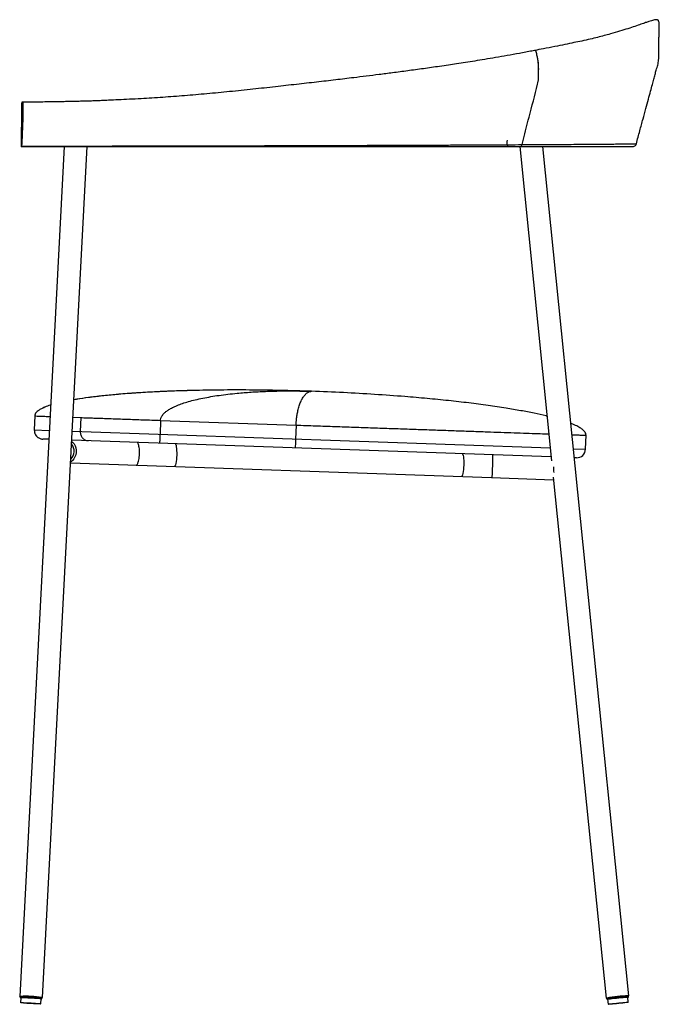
# Paper-space layout '_Left' of a CAD drawing. Header units: millimetres. Extents: x -217 to 287, y -380 to 395.
import ezdxf

# ---------------------------------------------------------------- set-up
doc = ezdxf.new("R2010")
doc.units = ezdxf.units.MM

psp = doc.layouts.new('_Left')

# ---------------------------------------------------------------- linework, layer by layer
at = {"color": 7, "linetype": 'Continuous', "lineweight": 25}
for p, q in [((-182.3, 295.49), (-217.35, -373.46)), ((-199.38, -374.4), (-164.27, 295.49)), ((176.64, 295.49), (201.76, 48.16)), ((262.64, -373.02), (194.73, 295.49)), ((247.82, 295.49), (247.95, 295.49)), ((-205.52, 83.46), (-205.9, 72.47)), ((-205.51, 83.46), (-205.9, 72.47)), ((-205.49, 83.46), (-205.51, 83.46)), ((-175.44, 82.41), (-169.29, 82.2)), ((-169.29, 82.2), (-169.67, 71.2)), ((-106.39, 80), (-106.77, 69.01)), ((-106.39, 80), (0.44, 76.27)), ((-205.9, 72.47), (-194.01, 72.05)), ((-176.01, 71.42), (200.74, 58.27)), ((0.44, 76.27), (0.05, 65.28)), ((-194.37, 65.06), (-199.15, 65.23)), ((201.45, 51.24), (-176.38, 64.43)), ((228.49, 57.3), (228.87, 68.29)), ((218.89, 57.63), (228.49, 57.3)), ((221.25, 50.55), (219.61, 50.6)), ((-177.32, 46.45), (154.25, 34.88)), ((154.26, 34.88), (203.29, 33.16)), ((203.06, 35.4), (244.73, -374.84)), ((-216.86, -373.48), (-216.91, -374.48)), ((-216.41, -374.51), (-216.62, -378.5)), ((-200.64, -379.34), (-200.43, -375.34)), ((-199.93, -375.37), (-199.88, -374.37)), ((245.23, -374.79), (245.33, -375.78)), ((245.83, -375.73), (246.23, -379.71)), ((262.15, -378.09), (261.74, -374.11)), ((262.24, -374.06), (262.14, -373.07))]:
    psp.add_line(p, q, dxfattribs=at)
at = {"color": 7, "linetype": 'Continuous', "lineweight": 25, "flags": 128}
for points in [[(-176.43, 63.46), (-175.5, 62.66), (-174.49, 61.41), (-173.7, 59.92), (-173.17, 58.24), (-172.91, 56.46), (-172.94, 54.64), (-173.24, 52.86), (-173.83, 51.18), (-174.65, 49.69), (-175.7, 48.43), (-176.91, 47.47), (-177.28, 47.25)], [(-94.94, 61.59), (-94.72, 61.5), (-94.43, 61.06), (-94.17, 60.27), (-93.95, 59.17), (-93.78, 57.8), (-93.68, 56.22), (-93.64, 54.49), (-93.67, 52.68), (-93.76, 50.87), (-93.91, 49.13), (-94.11, 47.53), (-94.37, 46.13), (-94.66, 45.01), (-94.97, 44.19), (-95.3, 43.72), (-95.56, 43.6)], [(131.26, 53.69), (131.48, 53.6), (131.77, 53.16), (132.03, 52.37), (132.25, 51.27), (132.42, 49.9), (132.52, 48.32), (132.56, 46.59), (132.53, 44.78), (132.44, 42.97), (132.29, 41.23), (132.09, 39.63), (131.83, 38.24), (131.54, 37.11), (131.23, 36.29), (130.9, 35.82), (130.64, 35.7)], [(-216.86, -373.59), (-216.95, -373.57), (-217.31, -373.49), (-217.31, -373.43), (-216.94, -373.38), (-216.22, -373.36), (-215.18, -373.37), (-213.86, -373.39), (-212.31, -373.44), (-210.6, -373.51), (-208.81, -373.59), (-206.99, -373.69), (-205.23, -373.8), (-203.6, -373.91), (-202.16, -374.02), (-200.98, -374.14), (-200.1, -374.24), (-199.56, -374.33), (-199.38, -374.4), (-199.38, -374.4)], [(-216.41, -374.61), (-216.72, -374.55), (-216.91, -374.48), (-216.72, -374.43), (-216.17, -374.4), (-215.28, -374.39), (-214.09, -374.41), (-212.66, -374.45), (-211.03, -374.51), (-209.3, -374.58), (-207.52, -374.68), (-205.79, -374.78), (-204.17, -374.89), (-202.73, -375), (-201.55, -375.11), (-200.66, -375.21), (-200.11, -375.3), (-199.93, -375.37), (-199.93, -375.37)], [(-200.64, -379.34), (-200.83, -379.39), (-201.38, -379.42), (-202.27, -379.42), (-203.46, -379.4), (-204.89, -379.36), (-206.5, -379.3), (-208.2, -379.22), (-209.93, -379.13), (-211.59, -379.02), (-213.12, -378.92), (-214.43, -378.81), (-215.48, -378.7), (-216.2, -378.61), (-216.57, -378.53), (-216.57, -378.47), (-216.2, -378.43), (-215.47, -378.42), (-214.42, -378.42), (-213.11, -378.45), (-211.58, -378.5), (-209.91, -378.57), (-208.19, -378.66), (-206.48, -378.76), (-204.88, -378.87), (-203.45, -378.98), (-202.26, -379.08), (-201.37, -379.18), (-200.82, -379.27), (-200.64, -379.34)], [(-199.93, -375.37), (-200.12, -375.42), (-200.44, -375.45)], [(-199.38, -374.4), (-199.57, -374.45), (-199.88, -374.48)], [(245.24, -374.87), (245.15, -374.87), (244.78, -374.86), (244.77, -374.81), (245.13, -374.72), (245.84, -374.6), (246.87, -374.46), (248.18, -374.29), (249.72, -374.11), (251.41, -373.92), (253.2, -373.73), (255.01, -373.55), (256.77, -373.38), (258.4, -373.24), (259.83, -373.12), (261.02, -373.04), (261.9, -372.99), (262.45, -372.99), (262.64, -373.02), (262.64, -373.02)], [(245.83, -375.81), (245.52, -375.81), (245.33, -375.78), (245.51, -375.71), (246.05, -375.61), (246.94, -375.48), (248.12, -375.32), (249.55, -375.15), (251.16, -374.96), (252.89, -374.78), (254.66, -374.6), (256.39, -374.43), (258, -374.29), (259.43, -374.17), (260.62, -374.09), (261.5, -374.04), (262.05, -374.03), (262.24, -374.06), (262.24, -374.06)], [(262.15, -378.09), (261.96, -378.16), (261.42, -378.26), (260.53, -378.39), (259.35, -378.55), (257.93, -378.72), (256.33, -378.9), (254.63, -379.08), (252.91, -379.25), (251.25, -379.41), (249.73, -379.54), (248.42, -379.64), (247.37, -379.71), (246.65, -379.74), (246.28, -379.73), (246.27, -379.68), (246.64, -379.6), (247.36, -379.48), (248.4, -379.34), (249.71, -379.17), (251.23, -378.99), (252.89, -378.81), (254.61, -378.64), (256.31, -378.47), (257.91, -378.33), (259.33, -378.21), (260.52, -378.12), (261.41, -378.07), (261.96, -378.06), (262.15, -378.09)], [(262.24, -374.06), (262.06, -374.13), (261.75, -374.19)], [(262.64, -373.02), (262.46, -373.09), (262.15, -373.15)]]:
    psp.add_lwpolyline(points, dxfattribs=at)
at = {"color": 7, "linetype": 'Continuous', "lineweight": 25}
for centre, radius, start, end in [((-198.9, 72.22), 7, 178, 268), ((-182.4, 55.65), 8.04, 310.66863, 43.33137), ((221.49, 57.54), 7, 268, 358), ((216.73, 41.7), 13.64, 172.96683, 192.21153), ((-213.29, -467.91), 94.5, 81.84026, 92.16158), ((-212.99, -462.08), 87.64, 81.76369, 92.23815), ((264.89, -484.3), 111.27, 91.41764, 100.18014), ((264.92, -484.62), 110.55, 91.64892, 99.94886)]:
    psp.add_arc(centre, radius, start, end, dxfattribs=at)
for points, knots in [([(268.48, 297.71), (269.41, 301.14), (271.17, 307.66), (273.69, 316.94), (275.93, 325.22), (277.9, 332.49), (279.59, 338.74), (281.01, 343.97), (282.18, 348.34), (283.26, 352.16), (284.17, 355.94), (285.45, 359.68), (286.18, 363.85), (286.03, 368.4), (286.2, 372.87), (286.25, 376.99), (286.32, 380.45), (286.37, 383.57), (286.35, 386.61), (286.49, 389.65), (286.61, 392.12), (286.35, 393.6), (286.15, 394.16), (285.98, 394.53), (285.68, 394.95), (285.28, 395.25), (284.86, 395.38), (284.37, 395.44), (283.32, 395.35), (282.18, 395.08), (280.35, 394.6), (278.32, 393.96), (275.64, 393.05), (272.08, 391.81), (267.44, 390.21), (261.9, 388.37), (255.47, 386.35), (249.12, 384.5), (243.19, 382.88), (237.91, 381.52), (232.08, 380.1), (225.89, 378.72), (219.2, 377.32), (212.12, 375.86), (204.08, 374.24), (196.09, 372.66), (190.61, 371.61), (188.27, 371.16)], [0, 0, 0, 0, 0.03084, 0.058677, 0.083514, 0.105348, 0.124182, 0.139758, 0.15244, 0.163487, 0.174243, 0.186173, 0.197769, 0.210791, 0.225562, 0.236618, 0.24652, 0.255662, 0.263764, 0.273061, 0.282103, 0.285551, 0.286964, 0.288116, 0.289946, 0.296047, 0.303761, 0.312623, 0.334191, 0.374452, 0.408193, 0.442677, 0.478754, 0.524469, 0.572661, 0.62254, 0.67214, 0.721074, 0.75122, 0.780971, 0.811186, 0.844025, 0.872449, 0.903448, 0.937031, 0.973119, 1, 1, 1, 1]), ([(188.27, 371.16), (187.59, 371.03), (183.73, 370.29), (176.56, 368.96), (167.02, 367.23), (157.9, 365.63), (149.36, 364.19), (141.43, 362.89), (134.06, 361.73), (127.14, 360.67), (120.32, 359.66), (113.67, 358.69), (107.06, 357.74), (100.74, 356.86), (94.52, 356), (88.38, 355.17), (82.34, 354.37), (74.84, 353.39), (65.99, 352.25), (55.79, 350.97), (44.38, 349.57), (31.32, 348), (16.31, 346.25), (0.53, 344.46), (-16.2, 342.57), (-33.78, 340.65), (-51.79, 338.78), (-69.74, 337.05), (-87.31, 335.54), (-104.56, 334.25), (-119.07, 333.36), (-130.75, 332.75), (-139.37, 332.32), (-146.67, 331.99), (-152.65, 331.73), (-157.49, 331.52), (-161.57, 331.36), (-165.43, 331.26), (-169.52, 331.15), (-174.14, 331.04), (-178.78, 330.94), (-183.34, 330.86), (-187.86, 330.78), (-193.15, 330.7), (-199.41, 330.62), (-206.69, 330.56), (-211.88, 330.54), (-214.64, 330.53)], [0, 0, 0, 0, 0.0064721, 0.0368032, 0.0651831, 0.0914897, 0.1156562, 0.1372884, 0.1570451, 0.1752355, 0.1918432, 0.2099478, 0.2260835, 0.2418219, 0.2572775, 0.2724365, 0.2872846, 0.3018082, 0.3275482, 0.352081, 0.3761825, 0.4105128, 0.4469291, 0.4850109, 0.5249944, 0.5674493, 0.6112277, 0.6540034, 0.6958111, 0.7368234, 0.7771894, 0.799433, 0.8202035, 0.8387542, 0.8518175, 0.863598, 0.8741528, 0.8828899, 0.8923304, 0.9032019, 0.915889, 0.9253439, 0.9357042, 0.9481547, 0.9630207, 0.9803024, 1, 1, 1, 1]), ([(178.42, 297.07), (178.79, 298.5), (180.62, 305.68), (184.62, 321.65), (188.85, 336.48), (191.23, 346.91), (191.48, 349.33), (191.51, 351.77), (191.51, 354.48), (191.53, 357.47), (191.39, 360.74), (190.95, 363.83), (190.4, 366.35), (190.08, 368.53), (189.74, 369.96), (189.29, 370.84), (188.83, 371.2), (188.48, 371.24), (188.29, 371.16), (188.27, 371.15)], [0, 0, 0, 0, 0.0582351, 0.2911761, 0.6454067, 0.675167, 0.704877, 0.7341375, 0.763445, 0.8031, 0.8427566, 0.8819891, 0.9189102, 0.9416754, 0.9646217, 0.9753473, 0.9861578, 0.998817, 1, 1, 1, 1]), ([(178.42, 297.07), (178.79, 298.5), (180.61, 305.68), (184.63, 321.64), (188.8, 336.5), (191.24, 346.89), (191.48, 349.32), (191.51, 351.77), (191.5, 354.99), (191.59, 358.25), (191.33, 361.51), (190.89, 364.05), (190.41, 366.35), (190.08, 368.53), (189.74, 369.96), (189.29, 370.84), (188.83, 371.2), (188.48, 371.24), (188.29, 371.16), (188.27, 371.15)], [0, 0, 0, 0, 0.05822, 0.291102, 0.645242, 0.674498, 0.704726, 0.733956, 0.763275, 0.821639, 0.851821, 0.882072, 0.918984, 0.941743, 0.964683, 0.975406, 0.986214, 0.99887, 1, 1, 1, 1]), ([(-215.54, 295.95), (-215.29, 301.97), (-215, 308.84), (-214.68, 316.67), (-214.6, 318.5), (-214.54, 319.89), (-214.52, 320.76), (-214.51, 321.92), (-214.52, 323.52), (-214.52, 325.54), (-214.52, 327.46), (-214.52, 328.75), (-214.53, 329.44), (-214.55, 329.94), (-214.57, 330.35), (-214.61, 330.53), (-214.81, 330.49), (-215.16, 330.57), (-215.52, 330.31), (-215.74, 330.58), (-215.83, 329.7), (-215.9, 327.87), (-215.95, 325.28), (-215.97, 322.2), (-216.03, 313.91), (-216.08, 306.68), (-216.12, 300.49)], [0, 0, 0, 0, 0.2503268, 0.2855466, 0.3207608, 0.3297622, 0.3382476, 0.3465253, 0.3554435, 0.3732523, 0.3910954, 0.3969622, 0.4024644, 0.4077993, 0.4134055, 0.4254335, 0.4372551, 0.5779701, 0.7187722, 0.7422369, 0.7655926, 0.7889641, 0.8123068, 0.8357243, 0.8591918, 1, 1, 1, 1]), ([(-216.12, 300.49), (-216.13, 299.97), (-216.14, 298.92), (-216.13, 297.49), (-216.12, 296.55), (-216.1, 295.99), (-216.08, 295.61), (-216.04, 295.37), (-215.98, 295.53), (-215.88, 295.48), (-215.77, 295.46), (-215.67, 295.58), (-215.59, 295.37), (-215.56, 295.75), (-215.54, 295.95)], [0, 0, 0, 0, 0.062615, 0.124466, 0.15569, 0.186916, 0.218146, 0.249353, 0.367227, 0.485103, 0.670338, 0.855572, 0.928343, 1, 1, 1, 1]), ([(-215.63, 295.49), (-211.55, 295.49), (-203.86, 295.49), (-193.02, 295.49), (-184.96, 295.49), (-180.52, 295.49), (-179.22, 295.49)], [0, 0, 0, 0, 0.335199, 0.632894, 0.893126, 1, 1, 1, 1]), ([(-215.54, 295.95), (-205, 295.95), (-183.92, 295.95), (-152.3, 295.98), (-120.68, 296.02), (-92.96, 296.07), (-69.15, 296.13), (-49.25, 296.18), (-29.38, 296.24), (-9.52, 296.3), (9.21, 296.36), (26.94, 296.41), (43.76, 296.47), (60.62, 296.53), (77.37, 296.6), (93.84, 296.66), (108.75, 296.72), (122.04, 296.78), (133.79, 296.84), (145.29, 296.89), (156.63, 296.95), (167.76, 297.01), (174.86, 297.05), (178.42, 297.07)], [0, 0, 0, 0, 0.077716, 0.155418, 0.233107, 0.310833, 0.359733, 0.408615, 0.457441, 0.506215, 0.55502, 0.596198, 0.637935, 0.679894, 0.721773, 0.763335, 0.804437, 0.836402, 0.868172, 0.900468, 0.933373, 0.966635, 1, 1, 1, 1]), ([(-188.1, 295.49), (-186.82, 295.49), (-184.88, 295.49), (-182.95, 295.49), (-182.3, 295.49)], [0, 0, 0, 0, 0.662177, 1, 1, 1, 1]), ([(-179.22, 295.49), (-178.94, 295.49), (-177.95, 295.49), (-175.61, 295.49), (-172.57, 295.49), (-169.59, 295.49), (-167.17, 295.49), (-166.19, 295.49), (-165.78, 295.49)], [0, 0, 0, 0, 0.0786338, 0.272792, 0.4672058, 0.662001, 0.8571138, 1, 1, 1, 1]), ([(-165.78, 295.49), (-165.54, 295.49), (-163.86, 295.49), (-160.61, 295.49), (-155.65, 295.49), (-150.02, 295.49), (-143.69, 295.49), (-136.87, 295.49), (-129.56, 295.49), (-121.74, 295.49), (-113.36, 295.49), (-104.23, 295.49), (-93.65, 295.49), (-81.45, 295.49), (-67.54, 295.49), (-52.4, 295.49), (-36.07, 295.49), (-18.61, 295.49), (-0.09, 295.49), (17.36, 295.49), (33.69, 295.49), (48.71, 295.49), (64.2, 295.49), (80.04, 295.49), (94.02, 295.49), (106.01, 295.49), (115.98, 295.49), (125.86, 295.49), (136.87, 295.49), (149.06, 295.49), (161.12, 295.49), (168.44, 295.49), (171.59, 295.49)], [0, 0, 0, 0, 0.002041, 0.014577, 0.028178, 0.044932, 0.063074, 0.082606, 0.103534, 0.125858, 0.149586, 0.175404, 0.204003, 0.24009, 0.279777, 0.322993, 0.369618, 0.419492, 0.472434, 0.528476, 0.569997, 0.613283, 0.658109, 0.704242, 0.751485, 0.781531, 0.811987, 0.84291, 0.874783, 0.919092, 0.965099, 1, 1, 1, 1]), ([(-164.27, 295.49), (-162.17, 295.49), (-157.84, 295.49), (-153.51, 295.49), (-151.28, 295.49)], [0, 0, 0, 0, 0.485973, 1, 1, 1, 1]), ([(-112.48, 295.49), (-110.84, 295.49), (-107.33, 295.49), (-100.99, 295.49), (-96.29, 295.49), (-93.47, 295.49)], [0, 0, 0, 0, 0.25912, 0.555399, 1, 1, 1, 1]), ([(166.65, 300.49), (166.55, 299.89), (166.4, 298.98), (166.46, 297.68), (166.68, 296.76), (167.05, 296.04), (167.55, 295.53), (168.92, 295.43), (170.23, 295.49), (171.34, 295.49), (171.48, 295.49)], [0, 0, 0, 0, 0.1366099, 0.2093729, 0.2820657, 0.3552877, 0.4291187, 0.5207716, 0.9402333, 1, 1, 1, 1]), ([(171.59, 295.49), (172.64, 295.48), (174.16, 295.47), (175.91, 295.51), (176.85, 295.45), (177.5, 295.63), (178.04, 296.13), (178.3, 296.68), (178.41, 297.02), (178.42, 297.07)], [0, 0, 0, 0, 0.443657, 0.641369, 0.740226, 0.840485, 0.914582, 0.989308, 1, 1, 1, 1]), ([(177.48, 295.49), (177.76, 295.49), (178.44, 295.49), (180.53, 295.49), (183.32, 295.49), (186.42, 295.49), (189.42, 295.5), (191.98, 295.7), (193.85, 295.51), (194.65, 295.49), (194.71, 295.49), (194.73, 295.49)], [0, 0, 0, 0, 0.083828, 0.207076, 0.330972, 0.455288, 0.57962, 0.701158, 0.824033, 0.947411, 1, 1, 1, 1]), ([(178.42, 297.07), (182.55, 297.09), (190.73, 297.14), (202.03, 297.2), (212.44, 297.26), (221.83, 297.33), (230.33, 297.39), (237.99, 297.45), (244.8, 297.51), (250.8, 297.56), (256.29, 297.61), (261.03, 297.65), (264.82, 297.69), (267.31, 297.71), (268.45, 297.72), (268.36, 297.71), (268.33, 297.71)], [0, 0, 0, 0, 0.071181, 0.141261, 0.209665, 0.278581, 0.348973, 0.419229, 0.490215, 0.561498, 0.63261, 0.716359, 0.798317, 0.878121, 0.959358, 1, 1, 1, 1]), ([(194.73, 295.49), (195.3, 295.49), (197.09, 295.49), (199.74, 295.49), (202.58, 295.49), (204.9, 295.49), (206.75, 295.49), (208.15, 295.49), (209.16, 295.49), (209.77, 295.49), (210.44, 295.49), (211.27, 295.49), (212.26, 295.49), (213.41, 295.49), (215.25, 295.49), (217.8, 295.49), (220.78, 295.49), (223.58, 295.49), (226.18, 295.49), (228.6, 295.49), (230.97, 295.49), (233.36, 295.49), (235.83, 295.49), (238.21, 295.49), (240.43, 295.49), (242.44, 295.49), (244.26, 295.49), (245.83, 295.49), (247.03, 295.49), (247.81, 295.49), (247.9, 295.49), (247.94, 295.49)], [0, 0, 0, 0, 0.0162391, 0.0504786, 0.0807656, 0.1070179, 0.1291453, 0.1478706, 0.1619381, 0.1719265, 0.1822871, 0.1939938, 0.2070839, 0.2215886, 0.237535, 0.2744627, 0.3124472, 0.3511196, 0.3868371, 0.4230506, 0.4597194, 0.4994172, 0.5446194, 0.5951835, 0.6426229, 0.6936306, 0.7479307, 0.8051658, 0.8660372, 0.9321093, 1, 1, 1, 1]), ([(247.95, 295.49), (250.47, 295.49), (254.9, 295.48), (260.72, 295.52), (264.32, 295.44), (266.39, 295.53), (267.32, 295.99), (268.1, 296.72), (268.35, 297.38), (268.48, 297.71)], [0, 0, 0, 0, 0.352236, 0.618287, 0.809242, 0.85555, 0.902768, 0.950926, 1, 1, 1, 1]), ([(12.58, 102.86), (4.31, 103.12), (-11.96, 103.62), (-35.93, 103.93), (-58.93, 103.92), (-79.38, 103.59), (-97.31, 103.03), (-112.79, 102.33), (-127.33, 101.45), (-140.5, 100.42), (-152.3, 99.27), (-162.71, 98), (-170.09, 96.98), (-173.97, 96.26), (-174.72, 96.12)], [0, 0, 0, 0, 0.132284, 0.26024, 0.383071, 0.499982, 0.587171, 0.66983, 0.747578, 0.820035, 0.880998, 0.937004, 0.987782, 1, 1, 1, 1]), ([(-83.89, 103.41), (-88.26, 103.29), (-97.83, 103.02), (-112.3, 102.36), (-126.95, 101.49), (-140.23, 100.45), (-152.13, 99.3), (-162.61, 98.02), (-170.05, 97), (-173.95, 96.28), (-174.72, 96.13)], [0, 0, 0, 0, 0.143913, 0.315119, 0.476243, 0.626478, 0.752806, 0.868796, 0.974005, 1, 1, 1, 1]), ([(-106.39, 80), (-106.36, 80.3), (-106.31, 80.93), (-106.07, 81.84), (-105.63, 82.91), (-104.9, 84.08), (-103.69, 85.52), (-101.96, 87.04), (-99.67, 88.61), (-96.75, 90.21), (-93.19, 91.81), (-88.95, 93.39), (-84.15, 94.87), (-78.8, 96.27), (-72.99, 97.55), (-66.74, 98.7), (-60.12, 99.73), (-53.14, 100.63), (-44.74, 101.52), (-34.87, 102.3), (-23.5, 102.88), (-11.73, 103.18), (0.34, 103.21), (8.48, 102.98), (12.58, 102.86)], [0, 0, 0, 0, 0.003323, 0.006964, 0.011169, 0.018856, 0.02844, 0.044363, 0.064002, 0.087364, 0.118139, 0.153564, 0.193622, 0.238193, 0.287009, 0.338801, 0.394007, 0.452159, 0.512833, 0.603465, 0.698288, 0.796534, 0.897344, 1, 1, 1, 1]), ([(0.44, 76.27), (0.46, 76.74), (0.5, 77.77), (0.6, 79.17), (0.72, 80.51), (0.88, 82.01), (1.1, 83.6), (1.38, 85.25), (1.73, 86.99), (2.14, 88.76), (2.63, 90.53), (3.18, 92.22), (3.77, 93.81), (4.43, 95.37), (5.17, 96.85), (5.98, 98.24), (6.84, 99.46), (7.73, 100.51), (8.66, 101.38), (9.61, 102.06), (10.58, 102.54), (11.58, 102.83), (12.24, 102.85), (12.58, 102.86)], [0, 0, 0, 0, 0.005923, 0.012773, 0.021174, 0.031424, 0.048176, 0.068533, 0.092474, 0.125825, 0.16405, 0.206942, 0.254281, 0.305834, 0.368285, 0.435389, 0.506803, 0.582185, 0.661189, 0.741972, 0.825587, 0.911706, 1, 1, 1, 1]), ([(198.2, 83.28), (197.93, 83.35), (194.55, 84.23), (187.64, 85.67), (177.13, 87.73), (165.04, 89.77), (151.4, 91.8), (136.27, 93.76), (120.25, 95.58), (103.45, 97.24), (84.06, 98.91), (62.08, 100.48), (37.55, 101.89), (20.96, 102.53), (12.58, 102.86)], [0, 0, 0, 0, 0.0044561, 0.0559606, 0.1133702, 0.1763029, 0.2527858, 0.334722, 0.4211762, 0.5116142, 0.605689, 0.7335348, 0.8653708, 1, 1, 1, 1]), ([(-192.96, 91.98), (-193.04, 91.96), (-194.6, 91.52), (-197.3, 90.5), (-200.55, 89.03), (-202.83, 87.59), (-204.3, 86.29), (-205.28, 84.92), (-205.44, 83.93), (-205.52, 83.46)], [0, 0, 0, 0, 0.014861, 0.29008, 0.520998, 0.666844, 0.791986, 0.900702, 1, 1, 1, 1]), ([(-192.96, 91.97), (-193.05, 91.95), (-194.59, 91.51), (-197.28, 90.5), (-200.52, 89.03), (-202.8, 87.61), (-204.26, 86.31), (-205.27, 84.94), (-205.44, 83.93), (-205.51, 83.46)], [0, 0, 0, 0, 0.016286, 0.30346, 0.541095, 0.687782, 0.809532, 0.910758, 1, 1, 1, 1]), ([(-205.51, 83.46), (-204.95, 83.44), (-203.81, 83.4), (-200.68, 83.29), (-197.29, 83.17), (-194.47, 83.08), (-193.43, 83.04)], [0, 0, 0, 0, 0.279437, 0.558873, 0.83831, 1, 1, 1, 1]), ([(227.82, 71.01), (227.41, 71.47), (226.51, 72.51), (224.4, 74.04), (221.39, 75.72), (218.71, 76.96), (217.09, 77.55), (216.86, 77.63)], [0, 0, 0, 0, 0.143335, 0.317267, 0.59997, 0.94378, 1, 1, 1, 1]), ([(-205.9, 72.47), (-205.85, 71.68), (-205.75, 70.1), (-204.62, 67.96), (-202.9, 66.31), (-200.98, 65.45), (-199.69, 65.25), (-199.17, 65.23), (-199.15, 65.23)], [0, 0, 0, 0, 0.214607, 0.429213, 0.643847, 0.85854, 0.99307, 1, 1, 1, 1]), ([(-169.67, 71.2), (-169.61, 70.3), (-169.47, 68.46), (-168.07, 66.14), (-166.35, 64.79), (-164.71, 64.12), (-163.77, 64.03), (-163.28, 63.98)], [0, 0, 0, 0, 0.245953, 0.499059, 0.72706, 0.858032, 1, 1, 1, 1]), ([(0.44, 76.27), (5.55, 76.09), (15.78, 75.73), (31.02, 75.2), (46.1, 74.67), (60.97, 74.16), (75.55, 73.65), (89.78, 73.15), (103.6, 72.67), (116.95, 72.2), (129.78, 71.75), (142.03, 71.32), (153.64, 70.92), (164.57, 70.54), (174.78, 70.18), (184.2, 69.85), (192.57, 69.56), (197.36, 69.39), (199.61, 69.31)], [0, 0, 0, 0, 0.062922, 0.125844, 0.188766, 0.251688, 0.314609, 0.377531, 0.440453, 0.503375, 0.566297, 0.629219, 0.692141, 0.755063, 0.817984, 0.880906, 0.943828, 1, 1, 1, 1]), ([(228.87, 68.29), (228.82, 68.74), (228.71, 69.64), (228.12, 70.55), (227.82, 71.01)], [0, 0, 0, 0, 0.5018303, 1, 1, 1, 1]), ([(-122.96, 53.81), (-122.95, 54.66), (-122.95, 56.38), (-123.19, 58.66), (-123.52, 60.31), (-123.88, 61.43), (-124.31, 62.36), (-124.63, 62.62), (-124.82, 62.63), (-124.82, 62.63)], [0, 0, 0, 0, 0.159337, 0.318145, 0.489162, 0.615589, 0.745655, 0.998824, 1, 1, 1, 1]), ([(-106.77, 69.01), (-106.8, 68.22), (-106.86, 66.65), (-106.98, 64.55), (-107.09, 62.96), (-107.18, 62.17), (-107.23, 62.02), (-107.25, 62.02), (-107.25, 62.02)], [0, 0, 0, 0, 0.214634, 0.429268, 0.643918, 0.858606, 0.992387, 1, 1, 1, 1]), ([(0.05, 65.28), (0.02, 64.49), (-0.04, 62.92), (-0.16, 60.82), (-0.28, 59.23), (-0.39, 58.44), (-0.44, 58.29), (-0.46, 58.29), (-0.47, 58.29)], [0, 0, 0, 0, 0.214659, 0.429318, 0.643985, 0.85867, 0.990625, 1, 1, 1, 1]), ([(217.77, 68.68), (217.96, 68.67), (219.83, 68.61), (222.49, 68.51), (225.67, 68.4), (227.72, 68.33), (228.8, 68.29), (228.77, 68.3), (228.75, 68.3)], [0, 0, 0, 0, 0.023245, 0.235355, 0.447465, 0.659575, 0.871684, 1, 1, 1, 1]), ([(-125.45, 44.64), (-125.45, 44.64), (-125.34, 44.64), (-125.11, 44.74), (-124.74, 45.19), (-124.35, 45.93), (-123.93, 47.06), (-123.5, 48.73), (-123.12, 51.01), (-123.02, 52.71), (-122.96, 53.56)], [0, 0, 0, 0, 0.001158, 0.138035, 0.277853, 0.399481, 0.524308, 0.689804, 0.84467, 1, 1, 1, 1]), ([(-122.96, 53.56), (-122.96, 53.61), (-122.96, 53.69), (-122.96, 53.77), (-122.96, 53.81)], [0, 0, 0, 0, 0.5594541, 1, 1, 1, 1]), ([(154.89, 52.86), (154.89, 52.86), (155.01, 52.86), (155.15, 52.62), (155.24, 51.74), (155.27, 50.57), (155.23, 48.79), (155.15, 46.37), (155.09, 44.69), (155.06, 43.85)], [0, 0, 0, 0, 0.001136, 0.245862, 0.373311, 0.50405, 0.700178, 0.849843, 1, 1, 1, 1]), ([(155.05, 43.65), (155.02, 42.81), (154.97, 41.12), (154.88, 38.71), (154.79, 36.97), (154.67, 35.84), (154.52, 35.07), (154.37, 34.87), (154.26, 34.88), (154.26, 34.88)], [0, 0, 0, 0, 0.153369, 0.306187, 0.50895, 0.640869, 0.776548, 0.99885, 1, 1, 1, 1]), ([(155.06, 43.85), (155.06, 43.82), (155.06, 43.75), (155.05, 43.68), (155.05, 43.65)], [0, 0, 0, 0, 0.559457, 1, 1, 1, 1])]:
    psp.add_open_spline(points, degree=3, knots=knots, dxfattribs=at)
psp.add_open_spline([(-169.29, 82.2), (-168.5, 82.17), (-166.94, 82.11), (-163.74, 82), (-159.96, 81.87), (-155.58, 81.72), (-150.67, 81.55), (-145.27, 81.36), (-139.45, 81.15), (-133.27, 80.94), (-126.8, 80.71), (-120.11, 80.48), (-113.28, 80.24), (-108.69, 80.08), (-106.39, 80)], degree=3, dxfattribs=at)

doc.saveas('drawing.dxf')
